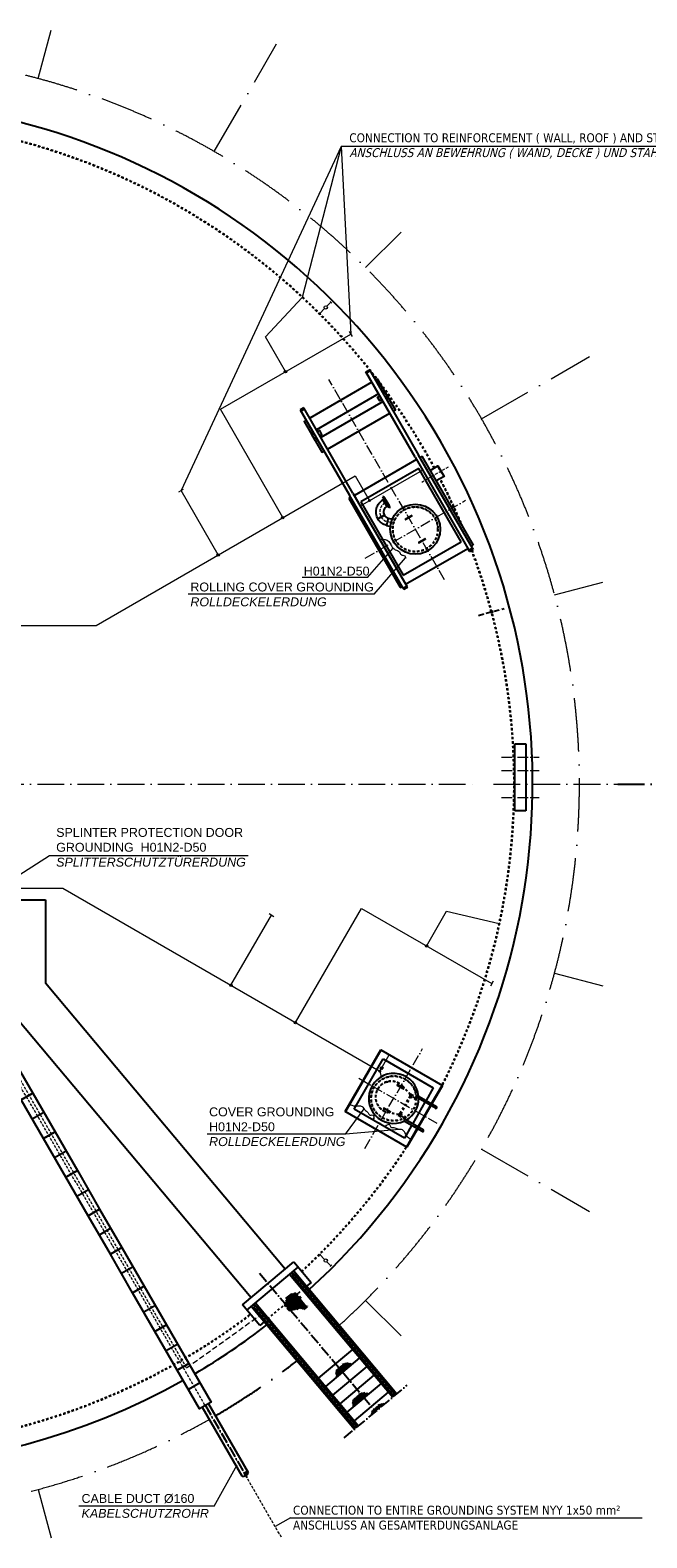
# Model space of a CAD drawing. Header units: millimetres. Extents: x -1777 to 1198744, y 17256 to 76241.
# Tile 4 of 201: x 23467 to 37297, y 19519 to 53326. Entities that reach past the tile are written whole.
import ezdxf

# ---------------------------------------------------------------- set-up
doc = ezdxf.new("R2010")
doc.units = ezdxf.units.MM
for name, pattern in [('ACAD_ISO02W100', [15, 12, -3]), ('ACAD_ISO10W100', [18, 12, -3, 0, -3]), ('JIS_02_1.0', [2, 1, -1])]:
    doc.linetypes.add(name, pattern=pattern)
for name, color, linetype, lineweight in [('Beschriftung', 7, 'Continuous', 9), ('Böschung', 7, 'Continuous', 9), ('HO1N2-D50', 4, 'Continuous', 18), ('Mittellinien', 7, 'Continuous', 5), ('NYY 1x50_2', 3, 'ACAD_ISO10W100', 18), ('Verz. Bandstahl 30x3_5mm auf Putz', 1, 'GRENZE2', 18), ('Verz. Bandstahl 30x3_5mm im Beton', 5, 'GRENZE1', 18)]:
    doc.layers.add(name, color=color, linetype=linetype, lineweight=lineweight)
doc.styles.add('LBB3.5M1000', font='isocp.shx', dxfattribs={"height": 3.5})
doc.linetypes.add('GRENZE1', pattern='A,6.35,-2.54,[133,ltypeshp.shx,S=2.54,R=0,X=-2.54,Y=0],-2.54,25.4', length=36.83)
doc.linetypes.add('GRENZE2', pattern='A,6.35,-2.54,[132,ltypeshp.shx,S=2.54,R=0,X=-2.54,Y=0],-2.54,25.4', length=36.83)

msp = doc.modelspace()

# ---------------------------------------------------------------- hatches: boundary and pattern name
h = msp.add_hatch()
h.set_pattern_fill('NET', color=256, scale=10, style=0)
h.set_pattern_definition([(310, (28274.512, 26299.55), (24.3219, 20.4085), []), (40, (28274.512, 26299.55), (-20.4085, 24.3219), [])])
h.paths.add_polyline_path([(29473.29077, 24961.77323), (29469.08961, 24995.37168), (29404.24285, 25011.27223), (29342.27212, 24996.20334), (29317.14899, 24982.80866), (29293.70064, 24964.39119), (29228.38015, 24929.23034), (29206.60658, 24909.13839), (29203.25682, 24870.62897), (29194.88251, 24813.70195), (29176.45871, 24781.88981), (29169.75918, 24750.07766), (29174.78392, 24718.26551), (29220.00564, 24696.49934), (29236.75446, 24654.64122), (29253.50328, 24617.80615), (29297.0504, 24601.0629), (29298.04285, 24601.03456), (29306.06135, 24601.92521), (29338.6569, 24613.25899), (29357.08051, 24614.67573), (29362.74933, 24614.67573), (29415.18564, 24637.34329), (29450.6157, 24638.76003), (29463.37049, 24640.17677), (29478.95959, 24650.09381), (29498.80035, 24650.09381), (29514.38965, 24658.59424), (29549.81951, 24660.01098), (29588.08388, 24641.59351), (29626.44958, 24631.50063), (29647.10103, 24642.92102), (29673.89914, 24679.75609), (29692.40393, 24717.67831), (29684.45339, 24718.09662), (29649.02333, 24718.09662), (29627.76541, 24730.84714), (29627.76541, 24745.0144), (29629.18257, 24769.0987), (29616.42778, 24787.51617), (29600.83867, 24798.84995), (29585.24957, 24803.10004), (29563.99146, 24815.85056), (29551.23667, 24830.01782), (29549.81951, 24861.18581), (29545.56785, 24882.43663), (29534.23041, 24913.60463), (29527.14444, 24923.52167), (29512.9723, 24929.1885), (29491.71438, 24936.27219), (29476.12528, 24939.10566)])
h = msp.add_hatch()
h.set_pattern_fill('NET', color=256, scale=10, style=0)
h.set_pattern_definition([(310, (28824.45, 25636.282), (24.3219, 20.4085), []), (40, (28824.45, 25636.282), (-20.4085, 24.3219), [])])
h.paths.add_polyline_path([(30688.53337, 23414.75355), (30667.05592, 23425.206), (30653.95629, 23427.82509), (30639.54675, 23429.78935), (30623.17216, 23432.40844), (30612.69253, 23438.30121), (30600.9028, 23442.22985), (30581.25345, 23437.6465), (30570.11868, 23434.3727), (30544.57456, 23435.68225), (30532.78483, 23434.3727), (30520.34015, 23431.75361), (30505.27566, 23427.17026), (30495.45098, 23426.51554), (30476.45639, 23418.00368), (30454.84218, 23390.50357), (30408.33842, 23355.80128), (30392.61897, 23342.70606), (30380.82924, 23327.64646), (30371.65952, 23317.17034), (30355.28493, 23306.69409), (30336.94549, 23290.32507), (30327.12081, 23272.6465), (30326.46586, 23249.72987), (30327.77576, 23234.67028), (30322.53595, 23215.68216), (30322.53595, 23196.03934), (30325.8109, 23169.84891), (30331.05072, 23146.93215), (30333.01558, 23134.49177), (30341.90498, 23123.8978)])
h = msp.add_hatch()
h.set_pattern_fill('NET', color=256, scale=10, style=0)
h.set_pattern_definition([(310, (29200.063, 24970.676), (24.3219, 20.4085), []), (40, (29200.063, 24970.676), (-20.4085, 24.3219), [])])
h.paths.add_polyline_path([(31064.14754, 22749.14715), (31042.6701, 22759.5996), (31029.57047, 22762.2187), (31015.16093, 22764.18295), (30998.78634, 22766.80205), (30988.30671, 22772.69482), (30976.51698, 22776.62346), (30956.86763, 22772.04011), (30945.73286, 22768.7663), (30920.18873, 22770.07585), (30908.39901, 22768.7663), (30895.95433, 22766.14721), (30880.88984, 22761.56386), (30871.06516, 22760.90915), (30852.07057, 22752.39728), (30830.45636, 22724.89718), (30783.95259, 22690.19488), (30768.23315, 22677.09967), (30756.44342, 22662.04007), (30747.2737, 22651.56394), (30730.89911, 22641.0877), (30712.55966, 22624.71868), (30702.73499, 22607.04011), (30702.08003, 22584.12348), (30703.38994, 22569.06388), (30698.15013, 22550.07577), (30698.15013, 22530.43294), (30701.42508, 22504.24251), (30706.6649, 22481.32576), (30708.62976, 22468.88538), (30717.51916, 22458.2914)])
h = msp.add_hatch()
h.set_pattern_fill('NET', color=256, scale=10, style=0)
h.set_pattern_definition([(310, (29627.5, 24724.075), (24.3219, 20.4085), []), (40, (29627.5, 24724.075), (-20.4085, 24.3219), [])])
h.paths.add_polyline_path([(31126.46143, 22276.84332), (31420.39171, 22523.48011), (31415.74417, 22526.09345), (31403.95444, 22530.02209), (31384.30509, 22525.43874), (31373.17032, 22522.16494), (31347.6262, 22523.47448), (31335.83647, 22522.16494), (31323.39179, 22519.54584), (31308.3273, 22514.96249), (31298.50262, 22514.30778), (31279.50803, 22505.79592), (31257.89382, 22478.29581), (31211.39006, 22443.59352), (31195.67061, 22430.4983), (31183.88088, 22415.4387), (31174.71116, 22404.96258), (31158.33657, 22394.48633), (31139.99712, 22378.11731), (31130.17245, 22360.43874), (31129.5175, 22337.52211), (31130.8274, 22322.46251), (31125.58759, 22303.4744), (31125.58759, 22283.83158)])
h = msp.add_hatch(color=256)
h.dxf.hatch_style = 1
h.paths.add_polyline_path([(28354.72438, 20986.37175, 0.6832132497), (28285.44234, 20946.37175, 0.6832132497)])
at = {"layer": 'Verz. Bandstahl 30x3_5mm auf Putz'}
h = msp.add_hatch(color=256, dxfattribs=at)
h.dxf.hatch_style = 1
edge = h.paths.add_edge_path()
edge.add_arc((31078.85208, 42776.32792), 20.98101, 0, 360)
h = msp.add_hatch(color=256, dxfattribs=at)
h.dxf.hatch_style = 1
edge = h.paths.add_edge_path()
edge.add_arc((31305.8218, 29983.23003), 20.98101, 0, 360)
at = {"layer": 'Verz. Bandstahl 30x3_5mm im Beton'}
h = msp.add_hatch(color=256, dxfattribs=at)
h.dxf.hatch_style = 1
edge = h.paths.add_edge_path()
edge.add_arc((29193.39205, 45668.12716), 26.4653, 0, 360)
h = msp.add_hatch(color=256, dxfattribs=at)
h.dxf.hatch_style = 1
edge = h.paths.add_edge_path()
edge.add_arc((29133.31179, 42397.53061), 26.4653, 0, 360)
h = msp.add_hatch(color=256, dxfattribs=at)
h.dxf.hatch_style = 1
edge = h.paths.add_edge_path()
edge.add_arc((27683.40636, 41560.42732), 26.4653, 0, 360)
h = msp.add_hatch(color=256, dxfattribs=at)
h.dxf.hatch_style = 1
edge = h.paths.add_edge_path()
edge.add_arc((32357.11384, 32790.46374), 26.4653, 0, 360)
h = msp.add_hatch(color=256, dxfattribs=at)
h.dxf.hatch_style = 1
edge = h.paths.add_edge_path()
edge.add_arc((27968.15604, 31909.58939), 26.4653, 0, 360)
h = msp.add_hatch(color=256, dxfattribs=at)
h.dxf.hatch_style = 1
edge = h.paths.add_edge_path()
edge.add_arc((29417.50473, 31073.4504), 26.4653, 0, 360)

# ---------------------------------------------------------------- linework, layer by layer
for p, q in [((30996.21547, 45663.69791), (31074.15776, 45708.69791)), ((32101.21547, 43749.78177), (30996.21547, 45663.69791)), ((31001.21547, 45655.03766), (31079.15776, 45700.03766)), ((31074.15776, 45708.69791), (32179.15776, 43794.78177)), ((31281.21547, 45170.06343), (29887.22871, 44365.2448)), ((31381.21547, 44996.85835), (29987.22871, 44192.03971)), ((31406.94622, 45242.65411), (31359.15776, 45215.06343)), ((31406.94622, 45242.65411), (31506.94622, 45069.44903)), ((31506.94622, 45069.44903), (31459.15776, 45041.85835)), ((29602.22871, 44858.87928), (29524.28642, 44813.87928)), ((29524.28642, 44813.87928), (30629.28642, 42899.96313)), ((29607.22871, 44850.21902), (29529.28642, 44805.21902)), ((30707.22871, 42944.96313), (29602.22871, 44858.87928)), ((29809.28642, 44320.2448), (29761.49796, 44292.65411)), ((29761.49796, 44292.65411), (29861.49796, 44119.44903)), ((29909.28642, 44147.03971), (29861.49796, 44119.44903)), ((32131.21547, 43697.82025), (30737.22871, 42893.00161)), ((32101.21547, 43749.78177), (33306.21547, 41662.66055)), ((33384.15776, 41707.66055), (32179.15776, 43794.78177)), ((33406.94622, 41778.5525), (32256.94622, 43770.41093)), ((32183.74114, 43497.20585), (30884.70304, 42747.20585)), ((33133.74114, 41851.75758), (32183.74114, 43497.20585)), ((30707.22871, 42944.96313), (31912.22871, 40857.84191)), ((30659.28642, 42848.00161), (30611.49796, 42820.41093)), ((30611.49796, 42820.41093), (31761.49796, 40828.5525)), ((31834.28642, 40812.84191), (30629.28642, 42899.96313)), ((30884.70304, 42747.20585), (31834.70304, 41101.75758)), ((31395.84056, 42871.5995), (31379.38608, 42862.0995)), ((31521.88608, 42615.28226), (31379.38608, 42862.0995)), ((31379.98224, 42795.06691), (31390.37455, 42801.06691)), ((31379.98224, 42795.06691), (31390.37455, 42801.06691)), ((31390.37455, 42801.06691), (31404.63608, 42818.36521)), ((31390.37455, 42801.06691), (31474.52455, 42655.31484)), ((31538.34056, 42624.78226), (31395.84056, 42871.5995)), ((31416.68864, 42841.48957), (31414.09056, 42839.98957)), ((31522.68864, 42657.89218), (31416.68864, 42841.48957)), ((31464.13224, 42649.31484), (31474.52455, 42655.31484)), ((31464.13224, 42649.31484), (31474.52455, 42655.31484)), ((31474.52455, 42655.31484), (31496.63608, 42659.01654)), ((31522.68864, 42657.89218), (31520.09056, 42656.39218)), ((31538.34056, 42624.78226), (31521.88608, 42615.28226)), ((31499.0673, 42383.9567), (31591.39556, 42359.21742)), ((31885.44054, 42363.87765), (32015.34435, 42438.87765)), ((32023.34435, 42425.02125), (31893.44054, 42350.02125)), ((31455.50806, 42221.39139), (31547.83631, 42196.65211)), ((31834.70304, 41101.75758), (33133.74114, 41851.75758)), ((31887.22871, 40901.14318), (33281.21547, 41705.96182)), ((32185.44054, 41844.26241), (32315.34435, 41919.26241)), ((32323.34435, 41905.40601), (32193.44054, 41830.40601)), ((33321.21547, 41636.67978), (33306.21547, 41662.66055)), ((33316.21547, 41645.34004), (33394.15776, 41690.34004)), ((33321.21547, 41636.67978), (33399.15776, 41681.67978)), ((33384.15776, 41707.66055), (33399.15776, 41681.67978)), ((31834.28642, 40812.84191), (31849.28642, 40786.86115)), ((31922.22871, 40840.5214), (31844.28642, 40795.5214)), ((31927.22871, 40831.86115), (31849.28642, 40786.86115)), ((31927.22871, 40831.86115), (31912.22871, 40857.84191)), ((34334.77025, 35822.37245), (34334.77025, 37322.37245)), ((34334.77025, 37322.37245), (34584.77025, 37322.37245)), ((34584.77025, 37322.37245), (34584.77025, 35822.37245)), ((34584.77025, 35822.37245), (34334.77025, 35822.37245)), ((22809.77025, 33822.37245), (23809.77025, 33822.37245)), ((23809.77025, 33822.37245), (23809.77025, 31956.51856)), ((29189.70454, 25544.96254), (23809.77025, 31956.51856)), ((28423.66009, 24902.17493), (22809.77025, 31592.54832)), ((30527.90812, 29079.55213), (31327.90812, 30465.19277)), ((31327.90812, 30465.19277), (32713.54876, 29665.19277)), ((30732.81193, 29134.45594), (31382.81193, 30260.28896)), ((31382.81193, 30260.28896), (32508.64495, 29610.28896)), ((31831.51386, 29587.4635), (31701.61005, 29662.4635)), ((31709.61005, 29676.31991), (31839.51386, 29601.31991)), ((32189.83538, 29418.09459), (32579.54681, 29193.09459)), ((32508.64495, 29610.28896), (32345.71995, 29328.09459)), ((32713.54876, 29665.19277), (32475.62376, 29253.09459)), ((31913.54876, 28279.55213), (30527.90812, 29079.55213)), ((31858.64495, 28484.45594), (30732.81193, 29134.45594)), ((31531.51386, 29067.84826), (31401.61005, 29142.84826)), ((31409.61005, 29156.70467), (31539.51386, 29081.70467)), ((32321.56995, 29286.26556), (32045.71995, 28808.47934)), ((32555.39681, 29151.26556), (32165.68538, 29376.26556)), ((32451.47376, 29211.26556), (32175.62376, 28733.47934)), ((23775.79565, 29057.30894), (23515.98803, 28907.30894)), ((32021.56995, 28766.65032), (31858.64495, 28484.45594)), ((32255.39681, 28631.65032), (31865.68538, 28856.65032)), ((31889.83538, 28898.47934), (32279.54681, 28673.47934)), ((32151.47376, 28691.65032), (31913.54876, 28279.55213)), ((24275.79565, 28191.28354), (24015.98803, 28041.28354)), ((24775.79565, 27325.25813), (24515.98803, 27175.25813)), ((25275.79565, 26459.23273), (25015.98803, 26309.23273)), ((28232.14898, 24741.47803), (29381.21565, 25705.65944)), ((29381.21565, 25705.65944), (29766.88821, 25246.03278)), ((25775.79565, 25593.20733), (25515.98803, 25443.20733)), ((28328.56712, 24626.57136), (29477.63379, 25590.75278)), ((29286.12268, 25430.05588), (31599.1604, 22673.48486)), ((29352.15263, 25407.13714), (31626.6231, 22696.52879)), ((29378.04801, 25507.19039), (31691.08574, 22750.61937)), ((29389.15257, 25438.18379), (31663.62304, 22727.57543)), ((29766.88821, 25246.03278), (29667.30243, 25162.47039)), ((26275.79565, 24727.18192), (26015.98803, 24577.18192)), ((28617.82155, 24281.85136), (28232.14898, 24741.47803)), ((28520.07823, 24787.26827), (28428.1529, 24710.13375)), ((28428.1529, 24710.13375), (30741.19063, 21953.56273)), ((28494.18285, 24687.21502), (30768.65332, 21976.60667)), ((28520.07823, 24787.26827), (30833.11596, 22030.69725)), ((28531.1828, 24718.26166), (30805.65327, 22007.65331)), ((28717.40732, 24365.41375), (28617.82155, 24281.85136)), ((26775.79565, 23861.15652), (26515.98803, 23711.15652)), ((29934.21097, 23101.97049), (30700.25542, 23744.7581)), ((30094.90788, 22910.45938), (30860.95232, 23553.24699)), ((30255.60478, 22718.94827), (31021.64922, 23361.73588)), ((27275.79565, 22995.13112), (27015.98803, 22845.13112)), ((30416.30168, 22527.43716), (31182.34613, 23170.22477)), ((30576.99858, 22335.92605), (31343.04303, 22978.71366)), ((30737.69549, 22144.41494), (31503.73993, 22787.20255)), ((27326.60981, 22447.11841), (28216.16031, 20906.37175)), ((27465.17387, 22527.11841), (28354.72438, 20986.37175))]:
    msp.add_line(p, q)
at = {"linetype": 'JIS_02_1.0', "ltscale": 50}
for p, q in [((32256.94622, 43770.41093), (32209.15776, 43742.82025)), ((33359.15776, 41750.96182), (33406.94622, 41778.5525)), ((31761.49796, 40828.5525), (31809.28642, 40856.14318)), ((31985.71816, 29424.55319), (31757.70048, 29029.61498)), ((32001.95483, 29412.67592), (31776.10483, 29021.49225)), ((31991.12854, 29458.09468), (31821.49698, 29641.93285)), ((31995.47525, 29460.62052), (31825.26036, 29645.22736)), ((31993.29457, 29417.67592), (32119.80785, 29344.63345)), ((32017.44457, 29459.50495), (32119.75756, 29400.43452)), ((31731.34379, 29003.13142), (31486.36214, 29058.23842)), ((31731.35789, 29008.15871), (31487.33358, 29063.14486)), ((31743.29457, 28984.66322), (31845.60756, 28925.59279)), ((31767.44457, 29026.49225), (31893.95785, 28953.44977)), ((28717.40732, 24365.41375), (29667.30243, 25162.47039))]:
    msp.add_line(p, q, dxfattribs=at)
at = {"linetype": 'ACAD_ISO10W100', "ltscale": 5}
for p, q in [((32747.2263, 43321.22092), (32613.0763, 43553.57553)), ((31975.79481, 29455.66543), (32120.56195, 29372.08408)), ((31982.77612, 29399.75943), (32027.70148, 29477.57244)), ((31725.79481, 29022.65273), (31870.56195, 28939.07138)), ((31732.77612, 28966.74673), (31777.70148, 29044.55974)), ((29343.20161, 25455.37528), (31645.12307, 22712.05211)), ((28485.23184, 24735.45316), (30787.15329, 21992.12999))]:
    msp.add_line(p, q, dxfattribs=at)
at = {"linetype": 'JIS_02_1.0', "ltscale": 7}
for p, q in [((31591.39556, 42359.21742), (31650.09822, 42343.48809)), ((31547.83631, 42196.65211), (31606.53897, 42180.92277))]:
    msp.add_line(p, q, dxfattribs=at)
at = {"linetype": 'ACAD_ISO10W100'}
for p, q in [((32032.59592, 42439.60025), (31876.18896, 42349.29865)), ((31881.78974, 42370.20102), (31897.09133, 42343.69788)), ((32011.69355, 42445.20102), (32026.99514, 42418.69788)), ((32311.69355, 41925.58578), (32326.99514, 41899.08264)), ((32332.59592, 41919.98501), (32176.18896, 41829.68341)), ((32181.78974, 41850.58578), (32197.09133, 41824.08264)), ((31848.76543, 29586.74091), (31692.35847, 29677.0425)), ((31713.26085, 29682.64328), (31697.95925, 29656.14013)), ((31843.16466, 29607.64328), (31827.86306, 29581.14013)), ((31548.76543, 29067.12566), (31392.35847, 29157.42726)), ((31413.26085, 29163.02804), (31397.95925, 29136.52489)), ((31543.16466, 29088.02804), (31527.86306, 29061.52489))]:
    msp.add_line(p, q, dxfattribs=at)
at = {"linetype": 'ACAD_ISO10W100', "ltscale": 10}
msp.add_line((33521.85656, 40203.69458), (34099.66023, 40358.51661), dxfattribs=at)
at = {"linetype": 'ACAD_ISO10W100', "ltscale": 50}
msp.add_line((36643.91221, 36422.37245), (37833.33368, 36422.37245), dxfattribs=at)
at = {"linetype": 'ACAD_ISO10W100', "ltscale": 20}
for p, q in [((28613.84603, 25453.38207), (31216.13818, 22352.09105)), ((30511.37729, 21760.72645), (31920.89907, 22943.45565)), ((27395.89184, 22487.11841), (28327.88286, 20872.86261))]:
    msp.add_line(p, q, dxfattribs=at)
for points in [[(31074.82763, 45697.53766), (31084.82763, 45680.21715), (31015.5456, 45640.21715), (31005.5456, 45657.53766)], [(31131.21547, 45429.87105), (29737.22871, 44625.05242)], [(31609.15776, 44782.05073), (31656.94622, 44809.64141), (31256.94622, 45502.46173), (31209.15776, 45474.87105)], [(31356.21547, 45040.15962), (31308.58408, 45012.65962), (31258.58408, 45099.26216), (31306.21547, 45126.76216)], [(31384.15776, 45171.76216), (31431.78916, 45199.26216), (31481.78916, 45112.65962), (31434.15776, 45085.15962)], [(29533.61655, 44807.71902), (29543.61655, 44790.39851), (29612.89858, 44830.39851), (29602.89858, 44847.71902)], [(30137.22871, 43932.23209), (31531.21547, 44737.05073)], [(29659.28642, 44580.05242), (29611.49796, 44552.46173), (30011.49796, 43859.64141), (30059.28642, 43887.23209)], [(29962.22871, 44235.34098), (30009.8601, 44262.84098), (29959.8601, 44349.44352), (29912.22871, 44321.94352)], [(29834.28642, 44276.94352), (29786.65502, 44249.44352), (29836.65502, 44162.84098), (29884.28642, 44190.34098)], [(32438.69622, 43455.61069), (32611.9013, 43555.61069), (32748.4013, 43319.18576), (32575.19622, 43219.18576)], [(33389.82763, 41687.84004), (33379.82763, 41705.16055), (33310.5456, 41665.16055), (33320.5456, 41647.84004)], [(31848.61655, 40798.0214), (31838.61655, 40815.34191), (31907.89858, 40855.34191), (31917.89858, 40838.0214)], [(32469.56159, 29256.59459), (32703.98659, 29662.6306), (31330.4703, 30455.6306), (30537.4703, 29082.11431), (31910.98659, 28289.11431), (32145.41159, 28695.15032)], [(32169.56159, 28736.97934), (32445.41159, 29214.76556)]]:
    msp.add_lwpolyline(points)
for points in [[(31379.98224, 42795.06691), (31464.13224, 42649.31484, 0.4142135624), (31411.11346, 42451.44606), (31265.36139, 42367.29606, -0.4142135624)], [(31455.50806, 42221.39139, -0.1989123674), (31265.36139, 42367.29606), (31411.11346, 42451.44606, 0.1989123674), (31499.0673, 42383.9567)]]:
    msp.add_lwpolyline(points, format="xyb", close=True)
for points in [[(22765.98803, 30206.34705), (23025.79565, 30356.34705), (23525.79565, 29490.32164), (23265.98803, 29340.32164)], [(23265.98803, 29340.32164), (23525.79565, 29490.32164), (24025.79565, 28624.29624), (23765.98803, 28474.29624)], [(23765.98803, 28474.29624), (24025.79565, 28624.29624), (24525.79565, 27758.27084), (24265.98803, 27608.27084)], [(24265.98803, 27608.27084), (24525.79565, 27758.27084), (25025.79565, 26892.24543), (24765.98803, 26742.24543)], [(24765.98803, 26742.24543), (25025.79565, 26892.24543), (25525.79565, 26026.22003), (25265.98803, 25876.22003)], [(25265.98803, 25876.22003), (25525.79565, 26026.22003), (26025.79565, 25160.19462), (25765.98803, 25010.19462)], [(25765.98803, 25010.19462), (26025.79565, 25160.19462), (26525.79565, 24294.16922), (26265.98803, 24144.16922)], [(26265.98803, 24144.16922), (26525.79565, 24294.16922), (27025.79565, 23428.14382), (26765.98803, 23278.14382)], [(26765.98803, 23278.14382), (27025.79565, 23428.14382), (27525.79565, 22562.11841), (27265.98803, 22412.11841)]]:
    msp.add_lwpolyline(points, close=True)
at = {"linetype": 'JIS_02_1.0', "ltscale": 50}
for points in [[(31268.66141, 29592.57447), (31253.66141, 29566.5937), (31257.99154, 29564.0937), (31272.99154, 29590.07447)], [(31488.17252, 29746.54041), (31459.19475, 29738.77584), (31460.48884, 29733.94621), (31489.46662, 29741.71078)], [(31752.26068, 29700.19298), (31726.27992, 29715.19298), (31723.77992, 29710.86285), (31749.76068, 29695.86285)], [(31991.02342, 29458.21111), (31970.67924, 29480.25911), (31967.00457, 29476.86841), (31987.34875, 29454.82041)], [(31222.31398, 29328.48631), (31230.07855, 29299.50853), (31234.90818, 29300.80263), (31227.14361, 29329.7804)], [(31402.26068, 29093.97519), (31376.27992, 29108.97519), (31378.77992, 29113.30532), (31404.76068, 29098.30532)], [(31731.20486, 29008.19319), (31701.93861, 29014.78763), (31703.03769, 29019.66533), (31732.30394, 29013.0709)]]:
    msp.add_lwpolyline(points, close=True, dxfattribs=at)
msp.add_circle((32104.39244, 42134.64183), 560)
for centre, radius in [((32104.39244, 42134.64183), 506), ((32104.39244, 42134.64183), 500), ((31620.56195, 29372.08408), 506), ((31620.56195, 29372.08408), 500)]:
    msp.add_circle(centre, radius, dxfattribs=at)
at = {"linetype": 'JIS_02_1.0', "ltscale": 10}
msp.add_circle((33810.75839, 40281.10559), 19, dxfattribs=at)
at = {"linetype": 'Continuous'}
for start, end in [(312.318634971, 178.371022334), (185.628977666, 299.246841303), (300.368479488, 307.68136503)]:
    msp.add_arc((19409.77025, 36422.37245), 15325, start, end, dxfattribs=at)
at = {"linetype": 'JIS_02_1.0', "ltscale": 50}
for centre, radius, start, end in [((19409.77025, 36422.37245), 14919, 28.373347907, 140.625924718), ((19409.77025, 36422.37245), 14909, 28.372256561, 140.619580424), ((19409.77025, 36422.37245), 14909, 23.067472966, 27.322352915), ((19409.77025, 36422.37245), 14919, 22.75846969, 27.324149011), ((19409.77025, 36422.37245), 14909, 333.133633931, 20.580627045), ((19409.77025, 36422.37245), 14919, 333.131531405, 20.586998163), ((31564.2703, 29404.58408), 355, 42.677294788, 257.322705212), ((31564.2703, 29404.58408), 350, 42.698413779, 257.301586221), ((32005.36957, 29438.59043), 24.15, 60, 240), ((31755.36957, 29005.57773), 24.15, 60, 240), ((19409.77025, 36422.37245), 14909, 312.883491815, 326.866366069), ((19409.77025, 36422.37245), 14919, 312.881557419, 326.868468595), ((19409.77025, 36422.37245), 14909, 268.410702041, 307.116508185), ((19409.77025, 36422.37245), 14919, 268.411767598, 307.118442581)]:
    msp.add_arc(centre, radius, start, end, dxfattribs=at)
for centre, radius, start, end in [((31889.44054, 42356.94945), 8, 120, 300), ((32019.34435, 42431.94945), 8, 300, 120), ((32319.34435, 41912.33421), 8, 300, 120), ((32189.44054, 41837.33421), 8, 120, 300), ((31620.56195, 29372.08408), 560, 5.044213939, 295.016371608), ((31705.61005, 29669.39171), 8, 60, 240), ((31835.51386, 29594.39171), 8, 240, 60), ((32177.76038, 29397.18007), 24.15, 60, 240), ((31405.61005, 29149.77646), 8, 60, 240), ((31535.51386, 29074.77646), 8, 240, 60), ((31620.56195, 29372.08408), 560, 300.528229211, 359.550065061), ((32567.47181, 29172.18007), 24.15, 240, 60), ((31877.76038, 28877.56483), 24.15, 60, 240), ((32267.47181, 28652.56483), 24.15, 240, 60), ((29370.6526, 25422.66047), 24.15, 40, 220), ((28512.68282, 24702.73834), 24.15, 40, 220), ((28327.88795, 20952.85381), 42.9377, 51.317186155, 188.682813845), ((28312.27877, 20979.88969), 42.9377, 231.317186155, 8.682813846), ((28242.99674, 20939.88969), 42.9377, 231.317186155, 8.682813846)]:
    msp.add_arc(centre, radius, start, end)
at = {"linetype": 'ACAD_ISO02W100', "ltscale": 10}
msp.add_arc((19514.77025, 36240.50712), 14909, 21.489116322, 21.514340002, dxfattribs=at)
at = {"linetype": 'ACAD_ISO10W100', "ltscale": 100}
msp.add_arc((19409.77025, 36422.37245), 16375, 300.099920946, 307.830114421, dxfattribs=at)
at = {"layer": 'Beschriftung'}
for p, q in [((30442.07208, 50717.70301), (26852.25291, 43002.07554)), ((30442.07208, 50717.70301), (29570.28727, 47333.01747)), ((39373.51419, 50717.70301), (30442.07208, 50717.70301)), ((30442.07208, 50717.70301), (30655.72376, 46511.76191)), ((31035.63171, 41055.38961), (31604.75993, 41714.07837)), ((31183.12894, 40681.35548), (31885.31235, 41490.36045)), ((31035.63171, 41055.38961), (29570.49187, 41055.38961)), ((31183.12894, 40681.35548), (27007.83293, 40681.35548)), ((23904.42221, 34812.41764), (21682.42732, 33399.71538)), ((28354.11887, 34812.41764), (23904.42221, 34812.41764)), ((30539.25971, 28567.76328), (30954.76566, 29135.56959)), ((30539.25971, 28567.76328), (27434.7982, 28567.76328)), ((31748.63254, 28677.23034), (30539.25971, 28567.76328)), ((27595.29442, 20227.8346), (28112.84353, 21154.39074)), ((27595.29442, 20227.8346), (24558.94762, 20227.8346)), ((29308.10281, 19970.95858), (28963.00128, 19771.14829)), ((29308.10281, 19970.95858), (37190.11267, 19970.95858))]:
    msp.add_line(p, q, dxfattribs=at)
msp.add_circle((33810.75839, 40281.10559), 30, dxfattribs=at)
at = {"layer": 'Böschung', "linetype": 'ACAD_ISO10W100', "ltscale": 100}
for p, q in [((23647.93211, 52239.40786), (23938.9988, 53325.68353)), ((27597.27025, 50603.53844), (28992.75677, 53020.59199)), ((30988.64379, 48001.24599), (31783.85278, 48796.45498)), ((33590.93623, 44609.87245), (36007.98979, 46005.35897)), ((35226.80565, 40660.53431), (36313.08133, 40951.60101)), ((35226.80565, 32184.21059), (36313.08133, 31893.1439)), ((33590.93623, 28234.87245), (36007.98979, 26839.38593)), ((30988.64379, 24843.49891), (31783.85278, 24048.28992)), ((23647.93211, 20605.33705), (23938.9988, 19519.06137))]:
    msp.add_line(p, q, dxfattribs=at)
for start, end in [(312.169885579, 174.047860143), (189.952139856, 299.540079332)]:
    msp.add_arc((19409.77025, 36422.37245), 16375, start, end, dxfattribs=at)
at = {"layer": 'HO1N2-D50', "linetype": 'Continuous'}
for p, q in [((31311.0368, 41904.76588), (31326.0368, 41878.78511)), ((31900.01073, 41487.36755), (31870.61396, 41493.35335)), ((30644.73856, 29256.65033), (30629.73856, 29230.66956)), ((31185.65614, 28904.07032), (31159.67538, 28919.07032)), ((31458.68381, 28746.43772), (31432.70305, 28761.43772)), ((32008.50508, 28469.27936), (31993.50508, 28443.2986))]:
    msp.add_line(p, q, dxfattribs=at)
for points in [[(31316.0551, 41896.07392), (31335.03944, 41902.80155), (31508.57007, 41859.80723), (31569.01646, 41760.11599), (31656.45012, 41676.36057), (31747.41328, 41625.50884), (31787.01979, 41564.9553), (31867.39801, 41538.75418), (31885.90149, 41509.43902), (31885.31235, 41490.36045)], [(30637.23856, 29243.65995), (30680.58778, 29218.63226), (30829.75353, 29207.39326), (30910.57428, 29188.67309), (30971.92295, 29114.48674), (31045.01265, 29051.50057), (31085.33811, 28999.85182), (31150.86674, 28999.85182), (31173.59373, 28915.03354), (31172.66576, 28911.57032)], [(32001.00508, 28456.28898), (31957.65586, 28481.31666), (31873.33972, 28604.87849), (31816.7172, 28665.51123), (31721.79561, 28681.54756), (31630.70314, 28713.35201), (31565.81128, 28722.45051), (31533.04697, 28779.19997), (31448.22869, 28756.47298), (31445.69343, 28753.93772)]]:
    msp.add_spline(points, degree=3, dxfattribs=at)
at = {"layer": 'Mittellinien', "linetype": 'ACAD_ISO10W100', "ltscale": 20}
for p, q in [((32759.22209, 41000.44361), (30164.22209, 45495.11545)), ((30978.38907, 41484.93689), (33230.05512, 42784.93689)), ((34034.77025, 37022.37245), (34884.77025, 37022.37245)), ((34034.77025, 36722.37245), (34884.77025, 36722.37245)), ((34034.77025, 36122.37245), (34884.77025, 36122.37245)), ((30973.81996, 28251.89409), (32267.63693, 30492.85081)), ((30834.46675, 29826.32085), (32586.34677, 28814.87245))]:
    msp.add_line(p, q, dxfattribs=at)
at = {"layer": 'Mittellinien', "linetype": 'ACAD_ISO10W100', "ltscale": 5}
for p, q in [((32247.1386, 43187.39823), (32853.35639, 43537.39823)), ((31422.05724, 42722.19088), (31487.16286, 42759.77962)), ((31634.06387, 42260.66599), (31477.28768, 42302.67404))]:
    msp.add_line(p, q, dxfattribs=at)
at = {"layer": 'Mittellinien', "linetype": 'ACAD_ISO10W100', "ltscale": 50}
for p, q in [((3826.25022, 36422.37245), (33381.01543, 36422.37245)), ((33854.45427, 36422.37245), (36647.10013, 36422.37245))]:
    msp.add_line(p, q, dxfattribs=at)
at = {"layer": 'Mittellinien', "linetype": 'ACAD_ISO10W100', "ltscale": 5}
for start, end in [(120, 210), (210, 255)]:
    msp.add_arc((31536.55724, 42523.87106), 229, start, end, dxfattribs=at)
at = {"layer": 'NYY 1x50_2', "ltscale": 10}
msp.add_line((26972.351, 23332.15862), (28615.51623, 24505.90405), dxfattribs=at)
at = {"layer": 'NYY 1x50_2', "linetype": 'Continuous'}
msp.add_line((28607.23919, 24518.41367), (28623.79326, 24493.39442), dxfattribs=at)
at = {"layer": 'NYY 1x50_2', "ltscale": 5}
for points in [[(26972.351, 23332.15862), (22433.96266, 31192.8778), (21699.33304, 31617.01642), (18558.18955, 31617.01642), (18558.18955, 32807.59108)], [(29100.42382, 19533.79952), (22387.30187, 31128.34052), (21675.81208, 31536.6562), (18470.6721, 31553.11985), (18470.6721, 32638.6729), (18640.30336, 32638.6729)]]:
    msp.add_lwpolyline(points, dxfattribs=at)
at = {"layer": 'Verz. Bandstahl 30x3_5mm auf Putz', "ltscale": 10}
for p, q in [((30876.7456, 42659.64081), (32263.55079, 43460.31919)), ((31305.82208, 29983.22899), (31515.72173, 30346.78585)), ((31305.8218, 29983.23003), (31339.2327, 29858.53887))]:
    msp.add_line(p, q, dxfattribs=at)
at = {"layer": 'Verz. Bandstahl 30x3_5mm auf Putz', "linetype": 'Continuous'}
for p, q in [((32256.34519, 43472.79965), (32270.75639, 43447.83873)), ((30869.5374, 42672.1258), (30883.94859, 42647.16487)), ((31042.92485, 42838.55525), (31078.85208, 42776.32792)), ((31243.59424, 30019.15686), (31305.8218, 29983.23003))]:
    msp.add_line(p, q, dxfattribs=at)
at = {"layer": 'Verz. Bandstahl 30x3_5mm auf Putz'}
for p, q in [((31502.73135, 30354.28585), (31528.71211, 30339.28585)), ((31352.22308, 29866.03887), (31326.24232, 29851.03887))]:
    msp.add_line(p, q, dxfattribs=at)
at = {"layer": 'Verz. Bandstahl 30x3_5mm auf Putz', "linetype": 'Continuous'}
msp.add_lwpolyline([(31313.09222, 30045.82947), (31338.44781, 30089.74663), (31381.90602, 30064.65601), (31356.55044, 30020.73886)], close=True, dxfattribs=at)
for centre in [(31078.85208, 42776.32792), (31305.8218, 29983.23003)]:
    msp.add_circle(centre, 20.98101, dxfattribs=at)
at = {"layer": 'Verz. Bandstahl 30x3_5mm im Beton', "ltscale": 15}
for p, q in [((28744.96167, 46446.75995), (29570.28727, 47333.01747)), ((29194.50552, 45668.12716), (28744.96167, 46446.75995)), ((30623.92569, 46566.83778), (30687.52183, 46456.68604)), ((26798.4205, 42970.99538), (26906.08533, 43033.1557)), ((27684.5889, 41560.42732), (26852.25291, 43002.07554)), ((27968.4344, 31910.07154), (28877.67583, 33484.9239)), ((28823.84342, 33516.00406), (28931.50825, 33453.84374)), ((32357.67057, 32789.49945), (32807.21442, 33568.13224)), ((32807.21442, 33568.13224), (33987.39875, 33296.50806)), ((33850.68689, 32000.94058), (33787.09075, 31890.78883))]:
    msp.add_line(p, q, dxfattribs=at)
at = {"layer": 'Verz. Bandstahl 30x3_5mm im Beton', "linetype": 'Continuous', "ltscale": 15}
for p, q in [((29943.46094, 46991.24685), (29978.64464, 46956.06314)), ((29961.05279, 46973.65499), (30070.42094, 47083.02314)), ((30123.4633, 47136.0655), (30211.50584, 47224.10804)), ((30193.91399, 47241.69989), (30229.09769, 47206.51619)), ((29978.64464, 25888.68176), (29943.46094, 25853.49806)), ((29961.05279, 25871.08991), (30070.42094, 25761.72176)), ((30123.4633, 25708.6794), (30211.50584, 25620.63686)), ((30229.09769, 25638.22871), (30193.91399, 25603.04501))]:
    msp.add_line(p, q, dxfattribs=at)
at = {"layer": 'Verz. Bandstahl 30x3_5mm im Beton', "ltscale": 15}
for points in [[(29134.49433, 42397.53061), (27733.28728, 44824.49242), (30655.72376, 46511.76191)], [(21408.58771, 39978.38557), (24944.41221, 39978.38557), (30756.78649, 43334.16142), (31042.92485, 42838.55525)], [(21409.77025, 34085.57521), (24200.35152, 34085.57521), (31243.59436, 30019.15706)], [(29418.33983, 31072.96825), (30896.45233, 33633.1342), (33818.88882, 31945.8647)]]:
    msp.add_lwpolyline(points, dxfattribs=at)
for centre in [(30096.94212, 47109.54432), (30096.94212, 25735.20058)]:
    msp.add_circle(centre, 37.50661, dxfattribs=at)
at = {"layer": 'Verz. Bandstahl 30x3_5mm im Beton', "linetype": 'Continuous', "ltscale": 15}
for centre in [(29193.39205, 45668.12716), (29133.31179, 42397.53061), (27683.40636, 41560.42732), (32357.11384, 32790.46374), (27968.15604, 31909.58939), (29417.50473, 31073.4504)]:
    msp.add_circle(centre, 26.4653, dxfattribs=at)

# ---------------------------------------------------------------- texts
at = {"layer": 'Beschriftung', "attachment_point": 1, "style": 'LBB3.5M1000'}
for s, insert, char_height, width in [('\\pi2004.5;{\\fArial|b0|i0|c0|p34;TOP VIEW\\P\\pi1431.8;\\fArial|b0|i1|c0|p34;DRAUFSICHT\\P\\pi64.583;\\fArial|b0|i0|c0|p34;\\H0.6x;(SECTION THROUGH PUMP HOUSE)\\P\\pi330.31;\\fArial|b0|i1|c0|p34;(SCHNITT DURCH PUMPENHAUS)}', (-641.05085, 52759.07674), 500, 7399.7669481), ('{\\fTahoma|b0|i0|c0|p34;CONNECTION TO REINFORCEMENT ( WALL, ROOF ) AND STEEL TANK\\P\\fTahoma|b0|i1|c0|p34;ANSCHLUSS AN BEWEHRUNG ( WAND, DECKE ) UND STAHLBEHÄLTER}', (30624.93524, 51012.95966), 200, 10418.2335027), ('{\\fArial|b0|i0|c0|p34;H01N2-D50}', (29602.64956, 41296.4729), 200, 5981.0920088), ('{\\fArial|b0|i0|c0|p34;ROLLING COVER GROUNDING\\P\\fArial|b0|i1|c0|p34;ROLLDECKELERDUNG}', (27060.36737, 40939.82843), 200, 5981.0920088), ('{\\fArial|b0|i0|c0|p34;SPLINTER PROTECTION DOOR GROUNDING  H01N2-D50\\P\\fArial|b0|i1|c0|p34;SPLITTERSCHUTZTÜRERDUNG}', (24051.16541, 35436.82064), 200, 4265.663881), ('{\\fArial|b0|i0|c0|p34;COVER GROUNDING\\PH01N2-D50\\P\\fArial|b0|i1|c0|p34;ROLLDECKELERDUNG}', (27480.12583, 29170.31766), 200, 3119.117561), ('{\\fArial|b0|i0|c0|p34;CABLE DUCT %%C160\\P\\fArial|b0|i1|c0|p34;KABELSCHUTZROHR}', (24619.57859, 20501.99469), 200, 5981.0920088), ('{\\fTahoma|b0|i0|c0|p34;CONNECTION TO ENTIRE GROUNDING SYSTEM NYY 1x50 mm²\\PANSCHLUSS AN GESAMTERDUNGSANLAGE}', (29361.82039, 20238.95878), 200, 7856.4807608)]:
    msp.add_mtext(s, dxfattribs=dict(at, insert=insert, char_height=char_height, width=width))

doc.saveas('drawing.dxf')
